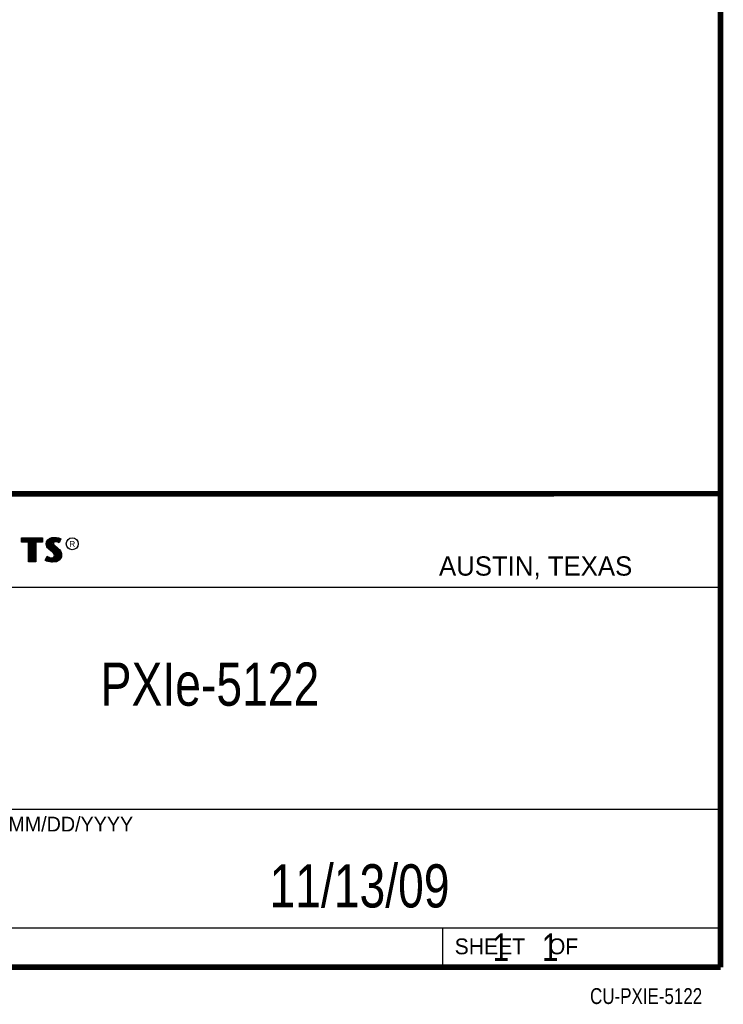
# Model space of a CAD drawing. Header units: inches. Extents: x 0.2 to 16.8, y 0.1 to 10.8.
# Tile 9 of 10: x 14.2 to 16.8, y 0.1 to 3.7. Entities that reach past the tile are written whole.
import ezdxf
from ezdxf.enums import TextEntityAlignment as Align

# ---------------------------------------------------------------- set-up
doc = ezdxf.new("R2010")
doc.units = ezdxf.units.IN
doc.header["$LTSCALE"] = 0.935
doc.header["$MEASUREMENT"] = 0
doc.layers.get('0').update_dxf_attribs({"linetype": 'CONTINUOUS'})
doc.styles.get("Standard").update_dxf_attribs({"font": 'txt', "width": 0.8})

msp = doc.modelspace()

# ---------------------------------------------------------------- linework, layer by layer
at = {"color": 2, "linetype": 'CONTINUOUS'}
for p, q in [((13.0652, 1.9695), (16.745, 1.9695)), ((16.745, 1.9695), (16.745, 0.2605)), ((14.2237, 1.8113), (14.3005, 1.8113)), ((14.2237, 1.795), (14.2237, 1.8113)), ((14.2488, 1.795), (14.2237, 1.795)), ((14.2262, 1.8087), (14.2979, 1.8087)), ((14.2262, 1.7975), (14.2262, 1.8087)), ((14.2514, 1.7975), (14.2262, 1.7975)), ((14.2282, 1.7975), (14.2282, 1.8087)), ((14.2317, 1.7975), (14.2317, 1.8087)), ((14.2351, 1.7975), (14.2351, 1.8087)), ((14.2386, 1.7975), (14.2386, 1.8087)), ((14.2421, 1.7975), (14.2421, 1.8087)), ((14.2456, 1.7975), (14.2456, 1.8087)), ((14.2488, 1.724), (14.2488, 1.795)), ((14.249, 1.7975), (14.249, 1.8087)), ((14.2514, 1.7975), (14.2525, 1.8087)), ((14.2514, 1.7266), (14.2514, 1.7975)), ((14.256, 1.7266), (14.256, 1.8087)), ((14.2595, 1.7266), (14.2595, 1.8087)), ((14.2629, 1.7266), (14.2629, 1.8087)), ((14.2664, 1.7266), (14.2664, 1.8087)), ((14.2699, 1.7266), (14.2699, 1.8087)), ((14.2727, 1.7975), (14.2734, 1.8087)), ((14.2979, 1.7975), (14.2727, 1.7975)), ((14.2727, 1.7975), (14.2727, 1.7266)), ((14.3005, 1.795), (14.2753, 1.795)), ((14.2753, 1.795), (14.2753, 1.724)), ((14.2768, 1.7975), (14.2768, 1.8087)), ((14.2803, 1.7975), (14.2803, 1.8087)), ((14.2838, 1.7975), (14.2838, 1.8087)), ((14.2873, 1.7975), (14.2873, 1.8087)), ((14.2907, 1.7975), (14.2907, 1.8087)), ((14.2942, 1.7975), (14.2942, 1.8087)), ((14.2979, 1.8087), (14.2979, 1.7975)), ((14.3005, 1.8113), (14.3005, 1.795)), ((14.3132, 1.7895), (14.3147, 1.797)), ((14.3138, 1.7838), (14.3132, 1.7895)), ((14.3158, 1.7787), (14.3138, 1.7838)), ((14.3147, 1.797), (14.3194, 1.8038)), ((14.3158, 1.7893), (14.3171, 1.796)), ((14.3163, 1.7844), (14.3158, 1.7893)), ((14.318, 1.7798), (14.3163, 1.7844)), ((14.3171, 1.796), (14.3212, 1.8021)), ((14.3186, 1.7785), (14.3186, 1.7981)), ((14.3194, 1.8038), (14.3255, 1.8083)), ((14.3212, 1.8021), (14.3268, 1.8061)), ((14.322, 1.7748), (14.322, 1.8026)), ((14.3255, 1.8083), (14.3342, 1.8118)), ((14.3255, 1.7713), (14.3255, 1.8052)), ((14.3268, 1.8061), (14.3349, 1.8093)), ((14.329, 1.7684), (14.329, 1.807)), ((14.3325, 1.7655), (14.3325, 1.8084)), ((14.3342, 1.8118), (14.3438, 1.8128)), ((14.3349, 1.8093), (14.3439, 1.8103)), ((14.337, 1.7936), (14.3359, 1.8094)), ((14.3359, 1.7626), (14.3368, 1.7911)), ((14.337, 1.7936), (14.3368, 1.7911)), ((14.3368, 1.7911), (14.3376, 1.7874)), ((14.3387, 1.7962), (14.337, 1.7936)), ((14.3376, 1.7874), (14.3413, 1.7829)), ((14.3411, 1.7979), (14.3387, 1.7962)), ((14.3395, 1.7928), (14.3393, 1.7913)), ((14.3393, 1.7913), (14.3399, 1.7886)), ((14.3394, 1.7967), (14.3394, 1.8098)), ((14.3394, 1.7594), (14.3394, 1.7852)), ((14.3405, 1.7944), (14.3395, 1.7928)), ((14.3399, 1.7886), (14.3431, 1.7847)), ((14.3422, 1.7956), (14.3405, 1.7944)), ((14.3442, 1.7988), (14.3411, 1.7979)), ((14.3413, 1.7829), (14.3529, 1.7732)), ((14.3447, 1.7964), (14.3422, 1.7956)), ((14.3429, 1.7984), (14.3429, 1.8102)), ((14.3429, 1.7552), (14.3429, 1.7815)), ((14.3431, 1.7847), (14.3546, 1.7751)), ((14.3438, 1.8128), (14.3503, 1.8124)), ((14.3439, 1.8103), (14.3499, 1.8099)), ((14.3474, 1.7992), (14.3442, 1.7988)), ((14.3474, 1.7967), (14.3447, 1.7964)), ((14.3464, 1.7991), (14.3464, 1.8101)), ((14.3506, 1.799), (14.3474, 1.7992)), ((14.3503, 1.7965), (14.3474, 1.7967)), ((14.3498, 1.7991), (14.3498, 1.8099)), ((14.3499, 1.8099), (14.3567, 1.8085)), ((14.3503, 1.8124), (14.3573, 1.8109)), ((14.3548, 1.7956), (14.3503, 1.7965)), ((14.3554, 1.7981), (14.3506, 1.799)), ((14.3533, 1.7985), (14.3533, 1.8092)), ((14.3572, 1.7949), (14.3548, 1.7956)), ((14.3583, 1.7972), (14.3554, 1.7981)), ((14.3567, 1.8085), (14.3607, 1.807)), ((14.3568, 1.7976), (14.3568, 1.8084)), ((14.3596, 1.7934), (14.3572, 1.7949)), ((14.3573, 1.8109), (14.3617, 1.8094)), ((14.3586, 1.797), (14.3583, 1.7972)), ((14.3631, 1.806), (14.3586, 1.797)), ((14.3665, 1.8071), (14.3596, 1.7934)), ((14.3603, 1.8003), (14.3603, 1.8072)), ((14.3607, 1.807), (14.3631, 1.806)), ((14.3617, 1.8094), (14.3665, 1.8071)), ((14.3092, 1.7305), (14.317, 1.7449)), ((14.3185, 1.7748), (14.3158, 1.7787)), ((14.317, 1.7449), (14.3203, 1.7425)), ((14.3204, 1.7764), (14.318, 1.7798)), ((14.3237, 1.7695), (14.3185, 1.7748)), ((14.3255, 1.7714), (14.3204, 1.7764)), ((14.3357, 1.7595), (14.3237, 1.7695)), ((14.3375, 1.7613), (14.3255, 1.7714)), ((14.3396, 1.7556), (14.3357, 1.7595)), ((14.3416, 1.7572), (14.3375, 1.7613)), ((14.3419, 1.752), (14.3396, 1.7556)), ((14.3442, 1.753), (14.3416, 1.7572)), ((14.3429, 1.7482), (14.3419, 1.752)), ((14.3422, 1.7445), (14.3429, 1.7482)), ((14.3455, 1.7483), (14.3442, 1.753)), ((14.3446, 1.7435), (14.3455, 1.7483)), ((14.3464, 1.7266), (14.3464, 1.7787)), ((14.3498, 1.7271), (14.3498, 1.7758)), ((14.3529, 1.7732), (14.356, 1.7701)), ((14.3533, 1.7293), (14.3533, 1.7728)), ((14.3546, 1.7751), (14.3578, 1.7719)), ((14.356, 1.7701), (14.359, 1.767)), ((14.3568, 1.7306), (14.3568, 1.7693)), ((14.3578, 1.7719), (14.3609, 1.7686)), ((14.359, 1.767), (14.3624, 1.7626)), ((14.3603, 1.7344), (14.3603, 1.7654)), ((14.3609, 1.7686), (14.3645, 1.764)), ((14.3624, 1.7626), (14.3649, 1.7576)), ((14.3637, 1.7383), (14.3649, 1.7576)), ((14.3645, 1.764), (14.3672, 1.7586)), ((14.3649, 1.7576), (14.3661, 1.7537)), ((14.3665, 1.7485), (14.3657, 1.7434)), ((14.3661, 1.7537), (14.3665, 1.7485)), ((14.3672, 1.7586), (14.3686, 1.7542)), ((14.369, 1.7484), (14.3681, 1.7427)), ((14.3686, 1.7542), (14.369, 1.7484)), ((14.2753, 1.724), (14.2488, 1.724)), ((14.2727, 1.7266), (14.2514, 1.7266)), ((14.3141, 1.7272), (14.3092, 1.7305)), ((14.3125, 1.7314), (14.3178, 1.7412)), ((14.3153, 1.7295), (14.3125, 1.7314)), ((14.3189, 1.7253), (14.3141, 1.7272)), ((14.3151, 1.7296), (14.3151, 1.7361)), ((14.3197, 1.7277), (14.3153, 1.7295)), ((14.3178, 1.7412), (14.319, 1.7404)), ((14.3186, 1.728), (14.319, 1.7404)), ((14.326, 1.7238), (14.3189, 1.7253)), ((14.319, 1.7404), (14.3226, 1.7385)), ((14.3264, 1.7263), (14.3197, 1.7277)), ((14.3203, 1.7425), (14.3236, 1.7409)), ((14.322, 1.7272), (14.322, 1.7387)), ((14.3226, 1.7385), (14.3274, 1.7369)), ((14.3236, 1.7409), (14.3279, 1.7394)), ((14.3255, 1.7264), (14.3255, 1.7376)), ((14.332, 1.7229), (14.326, 1.7238)), ((14.3322, 1.7254), (14.3264, 1.7263)), ((14.3274, 1.7369), (14.3318, 1.7364)), ((14.3279, 1.7394), (14.3318, 1.7389)), ((14.329, 1.7259), (14.329, 1.7367)), ((14.3318, 1.7389), (14.3354, 1.7392)), ((14.3318, 1.7364), (14.336, 1.7367)), ((14.3363, 1.7227), (14.332, 1.7229)), ((14.3362, 1.7253), (14.3322, 1.7254)), ((14.3325, 1.7254), (14.3325, 1.7363)), ((14.3354, 1.7392), (14.3381, 1.7403)), ((14.3359, 1.7252), (14.3359, 1.7367)), ((14.336, 1.7367), (14.3393, 1.738)), ((14.3492, 1.727), (14.3362, 1.7253)), ((14.35, 1.7245), (14.3363, 1.7227)), ((14.3381, 1.7403), (14.3407, 1.7421)), ((14.3393, 1.738), (14.3426, 1.7403)), ((14.3394, 1.7257), (14.3394, 1.7381)), ((14.3407, 1.7421), (14.3422, 1.7445)), ((14.3426, 1.7403), (14.3446, 1.7435)), ((14.3429, 1.7262), (14.3429, 1.7405)), ((14.358, 1.7319), (14.3492, 1.727)), ((14.3596, 1.7299), (14.35, 1.7245)), ((14.3631, 1.7376), (14.358, 1.7319)), ((14.3653, 1.7362), (14.3596, 1.7299)), ((14.3657, 1.7434), (14.3631, 1.7376)), ((14.3681, 1.7427), (14.3653, 1.7362)), ((13.0653, 1.6329), (16.75, 1.6329)), ((13.0652, 0.8295), (16.745, 0.8295)), ((13.0652, 0.4005), (16.745, 0.4005)), ((15.745, 0.4005), (15.745, 0.2605)), ((13.0652, 0.2605), (16.745, 0.2605)), ((15.7462, 0.2607), (16.7462, 0.2607)), ((15.7462, 0.2607), (15.7462, 0.2602)), ((15.7462, 0.2602), (16.7462, 0.2602)), ((16.7462, 0.2607), (16.7462, 0.2602))]:
    msp.add_line(p, q, dxfattribs=at)
at = {"color": 7, "linetype": 'CONTINUOUS', "const_width": 0.02}
for points in [[(16.75, 0.2586), (16.75, 10.7586)], [(11.4718, 1.9702), (16.75, 1.9707)], [(0.25, 0.2586), (16.75, 0.2586)]]:
    msp.add_lwpolyline(points, dxfattribs=at)
at = {"color": 2, "linetype": 'CONTINUOUS'}
msp.add_circle((14.4074, 1.7896), 0.0215, dxfattribs=at)

# ---------------------------------------------------------------- texts
for s, height, p in [('R', 0.0217, (14.3971, 1.7782)), ('AUSTIN, TEXAS', 0.069617, (15.7327, 1.6745)), ('MM/DD/YYYY', 0.05325, (14.1765, 0.7494)), ('SHEET    OF', 0.057262, (15.7892, 0.3052))]:
    msp.add_text(s, height=height, dxfattribs=at).set_placement(p)
at = {"color": 2, "linetype": 'CONTINUOUS', "width": 0.8}
msp.add_text('CU-PXIE-5122', height=0.057262, dxfattribs=at).set_placement((16.6837, 0.1254), align=Align.RIGHT)
at = {"color": 7, "linetype": 'CONTINUOUS'}
for s, insert, char_height, width, attachment_point in [('PXIe-5122\\P ', (14.9051, 1.3603), 0.15625, 1.125, 2), ('11/13/09 ', (15.4455, 0.6307), 0.15625, 1.125, 2), ('    1    1', (15.8075, 0.3805), 0.1, 0.8, 1)]:
    msp.add_mtext(s, dxfattribs=dict(at, insert=insert, char_height=char_height, width=width, attachment_point=attachment_point))

doc.saveas('drawing.dxf')
